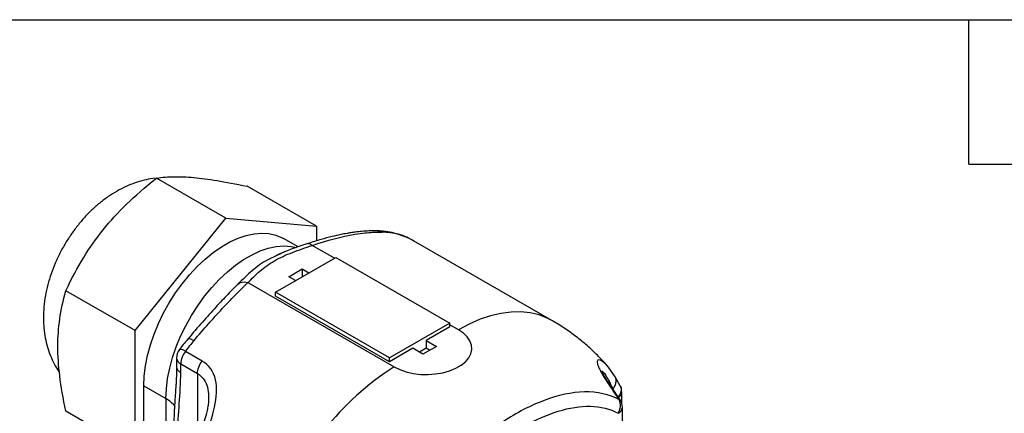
# Model space of a CAD drawing. Header units: millimetres. Extents: x 13 to 546, y 13 to 419.
# Tile 10 of 11: x 388 to 491, y 378 to 419. Entities that reach past the tile are written whole.
import ezdxf

# ---------------------------------------------------------------- set-up
doc = ezdxf.new("R2010")
doc.units = ezdxf.units.MM
doc.header["$LTSCALE"] = 2
doc.linetypes.add('SLD-Solid', pattern=[0])
doc.layers.add('TEXT', color=140, linetype='SLD-Solid', lineweight=25)

msp = doc.modelspace()

# ---------------------------------------------------------------- linework, layer by layer
for p, q in [((409.36, 398.17), (402.07, 402.38)), ((418.91, 397.32), (411.62, 401.52)), ((399.81, 386.29), (409.36, 398.17)), ((409.36, 398.17), (418.91, 397.32)), ((418.91, 397.32), (418.91, 395.75)), ((425.4, 396.81), (425.84, 396.68)), ((416.99, 395.12), (415.46, 396.01)), ((443.73, 387.35), (429.16, 395.76)), ((414.98, 394.35), (414.75, 394.25)), ((420.81, 393.93), (418.48, 395.28)), ((414.59, 390.34), (420.95, 394.01)), ((420.95, 394.01), (432.97, 387.07)), ((416, 391.97), (417.42, 392.79)), ((417.42, 392.79), (418.13, 392.38)), ((417.42, 392.79), (417.42, 391.97)), ((411.02, 391.58), (410.72, 391.26)), ((411.7, 391.36), (427.11, 382.46)), ((416.71, 391.56), (416, 391.97)), ((399.81, 386.29), (392.52, 390.5)), ((426.61, 383.4), (414.59, 390.34)), ((414.59, 389.93), (414.59, 390.34)), ((426.61, 382.99), (414.59, 389.93)), ((432.97, 387.07), (426.61, 383.4)), ((432.97, 386.67), (432.97, 387.07)), ((399.81, 373.56), (399.81, 386.29)), ((432.97, 386.67), (430.5, 385.24)), ((433.89, 386.38), (432.97, 386.91)), ((430.5, 385.24), (431.56, 384.62)), ((430.5, 385.24), (430.5, 384.42)), ((406.88, 383.08), (405.11, 384.1)), ((429.09, 384.42), (426.61, 382.99)), ((430.15, 383.81), (429.09, 384.42)), ((430.5, 384.42), (429.79, 384.01)), ((431.56, 384.62), (430.15, 383.81)), ((430.85, 384.22), (430.5, 384.42)), ((404.18, 383.39), (404.18, 382.49)), ((426.61, 382.99), (426.61, 383.4)), ((404.62, 382.78), (406.39, 381.76)), ((404.62, 381.88), (404.62, 382.78)), ((449.7, 382.42), (449.66, 382.46)), ((450.42, 381.42), (449.69, 382.44)), ((406.39, 381.76), (406.39, 374.83)), ((450.97, 380.4), (450.42, 381.42)), ((400.73, 373.48), (400.73, 380.46)), ((400.73, 380.46), (403.06, 379.11)), ((450.92, 378.98), (450.33, 379.88)), ((450.94, 380.44), (450.96, 380.39)), ((451.09, 378.63), (451.09, 379.81)), ((403.06, 379.11), (403.06, 369.89)), ((407.54, 379.17), (407.53, 378.93)), ((399.81, 373.56), (392.52, 377.77)), ((451.16, 368.46), (451.16, 378.17))]:
    msp.add_line(p, q)
at = {"flags": 128}
for points in [[(400.73, 380.46), (400.77, 381.49), (400.91, 382.57), (401.13, 383.67), (401.43, 384.79), (401.81, 385.92), (402.28, 387.04), (402.81, 388.15), (403.41, 389.23), (404.08, 390.27), (404.79, 391.26), (405.56, 392.19), (406.36, 393.05), (407.19, 393.83), (408.05, 394.53), (408.92, 395.14), (409.79, 395.64), (410.66, 396.04), (411.52, 396.33), (412.35, 396.51), (413.16, 396.58), (413.92, 396.53), (414.64, 396.37), (415.3, 396.09), (415.46, 396.01)], [(403.06, 379.11), (403.11, 380.15), (403.24, 381.22), (403.46, 382.32), (403.76, 383.44), (404.15, 384.57), (404.61, 385.7), (405.14, 386.8), (405.75, 387.88), (406.41, 388.92), (407.13, 389.91), (407.89, 390.84), (408.69, 391.7), (409.53, 392.49), (410.38, 393.19), (411.25, 393.79), (412.13, 394.29), (413, 394.69), (413.85, 394.98), (414.69, 395.16), (415.49, 395.23), (416.25, 395.18), (416.82, 395.06)], [(443.74, 387.35), (443.25, 387.6), (442.38, 387.94), (441.44, 388.17), (440.46, 388.27), (439.44, 388.25), (438.37, 388.11), (437.28, 387.85), (436.16, 387.48), (435.03, 386.98), (433.89, 386.38)], [(427.11, 382.46), (427.71, 382.17), (428.39, 381.93), (429.13, 381.76), (429.91, 381.67), (430.7, 381.65), (431.48, 381.71), (432.24, 381.84), (432.96, 382.04), (433.6, 382.31), (434.16, 382.63), (434.62, 383), (434.97, 383.41), (435.2, 383.85), (435.3, 384.31), (435.26, 384.76), (435.1, 385.21), (434.81, 385.64), (434.41, 386.03), (433.89, 386.38)]]:
    msp.add_lwpolyline(points, dxfattribs=at)
for centre, radius, start, end in [((425.69, 389.67), 7.01, 60.345, 88.7684), ((430.39, 364.76), 31.83, 139.964, 142.5775), ((405.68, 383.39), 1.5, 142.5693, 180), ((404.57, 383.48), 0.831, 48.6998, 95.2917), ((406.9, 382.68), 2.29, 141.5216, 177.4446), ((404.93, 383.47), 0.754, 185.6948, 245.6253), ((443.36, 357.05), 30.16, 122.6054, 160.4507), ((450.38, 379.87), 0.716, 301.1929, 355.0649), ((449.59, 379.81), 1.5, 0, 25.0421), ((401.6, 376.43), 3.05, 37.6152, 61.3924), ((449.66, 378.17), 1.5, 0, 32.5882), ((450.41, 378.25), 0.754, 294.3747, 354.3052)]:
    msp.add_arc(centre, radius, start, end)
msp.add_ellipse((446.19, 376.97), major_axis=(-6.9, 9.95), ratio=0.411615, start_param=4.628397, end_param=4.719162)
for points, knots in [([(401.91, 402.36), (401.6, 402.32), (400.97, 402.22), (400.03, 401.96), (399.08, 401.61), (398.13, 401.15), (397.2, 400.59), (396.29, 399.94), (395.42, 399.19), (394.59, 398.37), (393.82, 397.48), (393.11, 396.52), (392.46, 395.52), (391.88, 394.48), (391.38, 393.4), (390.95, 392.28), (390.6, 391.14), (390.34, 389.97), (390.18, 388.79), (390.13, 387.64), (390.18, 386.55), (390.32, 385.53), (390.56, 384.56), (390.87, 383.64), (391.28, 382.78), (391.6, 382.2), (391.81, 381.93), (391.83, 381.9)], [0, 0, 0, 0, 0.036619, 0.075042, 0.114504, 0.155114, 0.196839, 0.239472, 0.28268, 0.326056, 0.369366, 0.412551, 0.455658, 0.498795, 0.542093, 0.585672, 0.629685, 0.674253, 0.71942, 0.765079, 0.806063, 0.846099, 0.885072, 0.923024, 0.960088, 0.996431, 1, 1, 1, 1]), ([(396.45, 396.93), (397.18, 397.85), (397.99, 398.73), (399.82, 400.51), (400.85, 401.41), (402.07, 402.38)], [0, 0, 0, 0, 0.5, 0.5, 1, 1, 1, 1]), ([(402.07, 402.38), (402.69, 402.47), (403.3, 402.52), (404.58, 402.54), (405.26, 402.51), (406.73, 402.38), (407.54, 402.27), (409.37, 401.97), (410.4, 401.78), (411.62, 401.52)], [0, 0, 0, 0, 0.25, 0.25, 0.5, 0.5, 0.75, 0.75, 1, 1, 1, 1]), ([(392.52, 390.5), (393.14, 391.82), (393.75, 392.96), (395.03, 395.06), (395.71, 396.01), (396.45, 396.93)], [0, 0, 0, 0, 0.5, 0.5, 1, 1, 1, 1]), ([(425.4, 396.81), (425.1, 396.81), (424.54, 396.82), (423.73, 396.76), (423.09, 396.69), (422.58, 396.62), (422.07, 396.53), (421.41, 396.41), (420.5, 396.2), (419.35, 395.9), (418.48, 395.62), (418.01, 395.47)], [0, 0, 0, 0, 0.142292, 0.259361, 0.351302, 0.418265, 0.470576, 0.559684, 0.677885, 0.82478, 1, 1, 1, 1]), ([(418.48, 395.28), (420.06, 395.82), (421.98, 396.34), (423.7, 396.57), (424.04, 396.61)], [0, 0, 0, 0, 0.5107876, 0.645948, 0.645948, 0.645948, 0.645948]), ([(429.18, 395.74), (429, 395.84), (428.56, 396.1), (427.8, 396.4), (426.9, 396.64), (426.1, 396.77), (425.59, 396.8), (425.4, 396.81)], [0, 0, 0, 0, 0.1574528, 0.3911666, 0.6252379, 0.8608117, 1, 1, 1, 1]), ([(418, 395.47), (417.45, 395.29), (416.41, 394.95), (415.43, 394.54), (414.98, 394.35)], [0, 0, 0, 0, 0.529006, 1, 1, 1, 1]), ([(418.01, 395.47), (418.05, 395.48), (418.14, 395.5), (418.3, 395.44), (418.42, 395.33), (418.48, 395.28)], [0, 0, 0, 0, 0.301853, 0.650924, 1, 1, 1, 1]), ([(414.98, 394.32), (414.58, 394.14), (413.53, 393.68), (412.08, 392.61), (411.12, 391.66), (410.61, 391.17)], [0, 0, 0, 0, 0.233852, 0.601788, 1, 1, 1, 1]), ([(411.7, 391.36), (412.1, 391.76), (412.5, 392.17), (413.41, 392.95), (413.92, 393.32), (414.78, 393.82), (415.08, 393.98), (415.72, 394.27), (416.71, 394.69), (417.78, 395.04), (418.48, 395.28)], [0, 0, 0, 0, 0.25, 0.25, 0.5, 0.5, 0.625, 0.625, 0.75, 1, 1, 1, 1]), ([(414.62, 394.18), (414.73, 394.24), (414.95, 394.35), (415.15, 394.42), (415.25, 394.46)], [0, 0, 0, 0, 0.505226, 1, 1, 1, 1]), ([(415.84, 394.7), (415.78, 394.68), (415.64, 394.64), (415.52, 394.57), (415.45, 394.54)], [0, 0, 0, 0, 0.433199, 1, 1, 1, 1]), ([(410.72, 391.26), (410.34, 390.89), (409.57, 390.11), (408.29, 388.74), (406.88, 387.18), (405.88, 386.01), (405.37, 385.4)], [0, 0, 0, 0, 0.2271, 0.469393, 0.727088, 1, 1, 1, 1]), ([(407.69, 387.17), (407.99, 387.51), (409.42, 389.08), (410.76, 390.45), (411.7, 391.36)], [0.2479293, 0.2479293, 0.2479293, 0.2479293, 0.3830906, 0.8938781, 0.8938781, 0.8938781, 0.8938781]), ([(410.45, 390.99), (410.49, 391.03), (410.56, 391.11), (410.67, 391.23), (410.74, 391.3), (410.78, 391.34)], [0, 0, 0, 0, 0.349775, 0.63444, 1, 1, 1, 1]), ([(392.52, 377.77), (392.22, 379.17), (392.01, 380.38), (391.74, 382.62), (391.67, 383.64), (391.67, 385.61), (391.74, 386.56), (392.01, 388.48), (392.22, 389.45), (392.52, 390.5)], [0, 0, 0, 0, 0.25, 0.25, 0.5, 0.5, 0.75, 0.75, 1, 1, 1, 1]), ([(449.67, 382.47), (449.34, 382.84), (448.67, 383.57), (447.59, 384.6), (446.43, 385.56), (445.2, 386.45), (444.29, 387.03), (443.78, 387.32), (443.73, 387.35)], [0, 0, 0, 0, 0.191534, 0.384764, 0.578977, 0.774531, 0.974468, 1, 1, 1, 1]), ([(405.37, 385.41), (405.21, 385.21), (404.91, 384.85), (404.62, 384.48), (404.49, 384.31)], [0, 0, 0, 0, 0.543736, 1, 1, 1, 1]), ([(405.39, 385.39), (405.4, 385.41), (405.42, 385.47), (405.63, 385.43), (405.89, 385.3), (406.02, 385.24)], [0, 0, 0, 0, 0.162381, 0.581191, 1, 1, 1, 1]), ([(406.39, 381.76), (406.39, 381.97), (406.43, 382.2), (406.6, 382.66), (406.73, 382.89), (406.88, 383.08)], [0, 0, 0, 0, 0.5, 0.5, 1, 1, 1, 1]), ([(406.56, 373.62), (407.2, 375.11), (408.29, 377.73), (408.57, 381.26), (407.6, 382.67), (406.88, 383.08)], [0, 0, 0, 0, 0.454318, 0.757196, 1.060075, 1.060075, 1.060075, 1.060075]), ([(449.66, 382.46), (449.54, 382.6), (449.35, 382.82), (449.12, 383), (448.97, 383.1), (448.76, 383.21), (448.58, 383.22), (448.5, 383.05), (448.52, 382.81), (448.63, 382.49), (448.83, 382.07), (449.1, 381.58), (449.44, 381.04), (449.82, 380.47), (450.1, 380.08), (450.24, 379.88)], [0, 0, 0, 0, 0.112554, 0.168098, 0.220904, 0.271228, 0.410141, 0.485325, 0.55772, 0.631639, 0.704271, 0.776895, 0.85162, 0.923684, 1, 1, 1, 1]), ([(404.18, 382.48), (404.18, 382.19), (404.17, 381.67), (404.14, 380.99), (404.11, 380.49), (404.08, 380.13), (404.06, 379.73), (404.02, 379.17), (403.96, 378.33), (403.9, 377.21), (403.89, 376.37), (403.89, 375.91)], [0, 0, 0, 0, 0.131738, 0.23709, 0.315214, 0.365431, 0.407346, 0.494594, 0.622007, 0.790368, 1, 1, 1, 1]), ([(404.18, 382.49), (404.18, 382.38), (404.22, 382.26), (404.37, 382.05), (404.48, 381.96), (404.62, 381.88)], [0, 0, 0, 0, 0.5, 0.5, 1, 1, 1, 1]), ([(404.32, 375.28), (404.32, 376.41), (404.39, 377.5), (404.54, 379.67), (404.62, 380.75), (404.62, 381.88)], [0, 0, 0, 0, 0.5, 0.5, 1, 1, 1, 1]), ([(450.33, 379.88), (450.17, 380.1), (449.89, 380.51), (449.54, 381.05), (449.3, 381.44), (449.14, 381.72), (449.04, 381.91), (449, 382.03), (448.99, 382.03), (448.99, 382.03)], [0, 0, 0, 0, 0.230571, 0.422319, 0.577264, 0.697824, 0.794063, 0.901752, 1, 1, 1, 1]), ([(448.99, 381.96), (449, 381.98), (449.01, 382.01), (449.09, 381.96), (449.24, 381.8), (449.45, 381.5), (449.71, 381.06), (449.92, 380.64), (450.06, 380.32), (450.13, 380.16)], [0, 0, 0, 0, 0.102772, 0.200187, 0.305256, 0.542169, 0.691157, 0.849985, 1, 1, 1, 1]), ([(406.39, 381.76), (406.6, 381.61), (407.02, 381.29), (407.4, 380.53), (407.56, 379.8), (407.54, 379.32), (407.54, 379.17)], [0, 0, 0, 0, 0.281399, 0.565616, 0.86421, 1, 1, 1, 1]), ([(450.16, 380.11), (450.25, 380.23), (450.43, 380.49), (450.52, 380.91), (450.51, 381.23), (450.42, 381.38), (450.4, 381.42)], [0, 0, 0, 0, 0.2988898, 0.5973375, 0.8959298, 1, 1, 1, 1]), ([(450.32, 379.87), (450.32, 379.88), (450.32, 379.9), (450.27, 379.89), (450.24, 379.88)], [0, 0, 0, 0, 0.236927, 1, 1, 1, 1]), ([(450.96, 380.39), (450.97, 380.38), (451.05, 380.25), (451.04, 379.98), (450.96, 379.61), (450.8, 379.4), (450.71, 379.29)], [0, 0, 0, 0, 0.054198, 0.407914, 0.691489, 1, 1, 1, 1]), ([(407.56, 379.19), (407.55, 378.97), (407.53, 378.59), (407.43, 377.99), (407.28, 377.32), (407.01, 376.42), (406.59, 375.29), (406.25, 374.49), (406.07, 374.06)], [0, 0, 0, 0, 0.1381646, 0.232754, 0.3453767, 0.525831, 0.7437631, 1, 1, 1, 1]), ([(450.92, 378.97), (450.92, 378.98), (450.92, 378.99), (450.88, 378.98), (450.85, 378.97)], [0, 0, 0, 0, 0.314092, 1, 1, 1, 1]), ([(427.12, 357.43), (427.36, 358.94), (427.81, 360.52), (429.05, 363.63), (429.84, 365.16), (431.66, 368.04), (432.7, 369.39), (434.35, 371.2), (434.92, 371.78), (436.07, 372.85), (437.24, 373.85), (438.43, 374.71), (439.63, 375.51), (440.23, 375.88), (442.04, 376.88), (443.24, 377.41), (445.58, 378.14), (446.72, 378.34), (448.87, 378.28), (449.87, 378.04), (450.72, 377.56)], [0, 0, 0, 0, 0.125, 0.125, 0.25, 0.25, 0.375, 0.375, 0.4375, 0.4375, 0.5, 0.5625, 0.5625, 0.625, 0.625, 0.75, 0.75, 0.875, 0.875, 1, 1, 1, 1])]:
    msp.add_open_spline(points, degree=3, knots=knots)
for points in [[(424.04, 396.61), (424.1, 396.61), (424.15, 396.62), (424.21, 396.62)], [(424.21, 396.62), (424.79, 396.68), (425.33, 396.7), (425.84, 396.68)], [(410.61, 391.17), (410.85, 391.42), (411.27, 391.5), (411.7, 391.36)], [(407.55, 387.01), (407.6, 387.06), (407.64, 387.11), (407.69, 387.17)], [(406.02, 385.24), (406.53, 385.84), (407.04, 386.44), (407.55, 387.01)], [(450.85, 378.97), (449.79, 379.57), (447.25, 380.12), (442.94, 379.14), (438.57, 376.86), (434.29, 373.43), (430.3, 368.74), (427.19, 363.11), (426.04, 359.16), (425.75, 357.3)], [(450.72, 377.56), (450.85, 377.78), (451.01, 378.28), (450.94, 378.76), (450.85, 378.97)]]:
    msp.add_open_spline(points, degree=3)
at = {"layer": 'TEXT'}
for p, q in [((12.7, 419.1), (546.1, 419.1)), ((487.68, 403.86), (487.68, 419.1)), ((487.68, 403.86), (502.92, 403.86))]:
    msp.add_line(p, q, dxfattribs=at)

doc.saveas('drawing.dxf')
